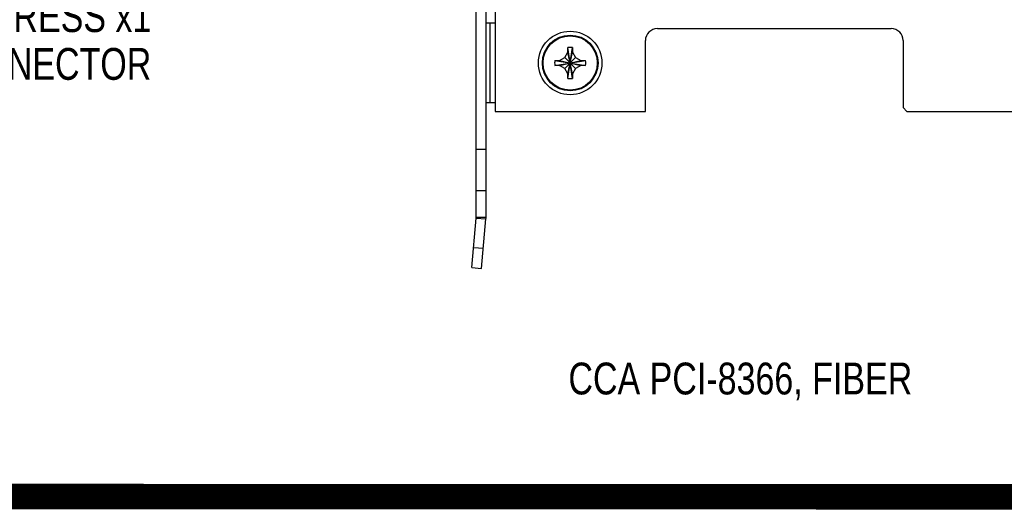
# Model space of a CAD drawing. Header units: inches. Extents: x 0 to 22, y 0 to 17.
# Tile 50 of 65: x 7.6 to 11.4, y 9.6 to 11.5. Entities that reach past the tile are written whole.
import ezdxf

# ---------------------------------------------------------------- set-up
doc = ezdxf.new("R2010")
doc.units = ezdxf.units.IN
doc.header["$LTSCALE"] = 1.21
doc.header["$MEASUREMENT"] = 0
doc.layers.get('0').update_dxf_attribs({"linetype": 'CONTINUOUS'})
doc.layers.add('COSMETIC', color=7, linetype='CONTINUOUS')
doc.layers.add('DETAIL', color=7, linetype='CONTINUOUS')
doc.styles.get("Standard").update_dxf_attribs({"font": 'txt', "width": 0.8})

msp = doc.modelspace()

# ---------------------------------------------------------------- linework, layer by layer
at = {"color": 3, "linetype": 'CONTINUOUS'}
for p, q in [((9.3589, 10.7269), (9.3589, 13.6109)), ((9.3417, 10.5288), (9.3588, 10.7239))]:
    msp.add_line(p, q, dxfattribs=at)
at = {"color": 7, "linetype": 'CONTINUOUS'}
for p, q in [((9.3979, 10.7269), (9.3979, 13.6109)), ((9.4339, 12.4657), (9.4339, 11.1429)), ((9.4339, 11.4889), (9.3979, 11.4889)), ((9.4129, 11.4889), (9.4129, 11.1769)), ((10.0719, 11.4679), (10.9919, 11.4679)), ((9.7384, 11.2721), (9.7194, 11.3938)), ((9.7194, 11.2721), (9.7384, 11.3938)), ((9.7194, 11.3932), (9.7194, 11.3938)), ((9.7194, 11.3749), (9.7194, 11.3932)), ((9.7384, 11.3938), (9.7384, 11.3932)), ((9.7384, 11.3932), (9.7384, 11.3749)), ((10.0249, 11.1429), (10.0249, 11.4209)), ((11.0389, 11.4209), (11.0389, 11.1579)), ((9.6869, 11.3424), (9.7075, 11.3543)), ((9.7075, 11.3543), (9.7194, 11.3749)), ((9.7503, 11.3115), (9.7075, 11.3543)), ((9.7075, 11.3115), (9.7503, 11.3543)), ((9.7384, 11.2909), (9.7194, 11.3749)), ((9.7194, 11.2909), (9.7384, 11.3749)), ((9.7384, 11.3749), (9.7503, 11.3543)), ((9.7503, 11.3543), (9.7709, 11.3424)), ((9.6681, 11.3424), (9.7898, 11.3234)), ((9.6681, 11.3234), (9.7898, 11.3424)), ((9.6681, 11.3424), (9.6687, 11.3424)), ((9.6687, 11.3234), (9.6681, 11.3234)), ((9.6687, 11.3424), (9.6869, 11.3424)), ((9.6869, 11.3234), (9.6687, 11.3234)), ((9.6869, 11.3424), (9.7709, 11.3234)), ((9.6869, 11.3234), (9.7709, 11.3424)), ((9.7075, 11.3115), (9.6869, 11.3234)), ((9.7194, 11.2909), (9.7075, 11.3115)), ((9.7503, 11.3115), (9.7384, 11.2909)), ((9.7709, 11.3234), (9.7503, 11.3115)), ((9.7709, 11.3424), (9.7892, 11.3424)), ((9.7892, 11.3234), (9.7709, 11.3234)), ((9.7892, 11.3424), (9.7898, 11.3424)), ((9.7898, 11.3234), (9.7892, 11.3234)), ((9.7194, 11.2727), (9.7194, 11.2909)), ((9.7194, 11.2721), (9.7194, 11.2727)), ((9.7384, 11.2909), (9.7384, 11.2727)), ((9.7384, 11.2727), (9.7384, 11.2721)), ((9.4339, 11.1769), (9.3979, 11.1769)), ((11.0539, 11.1429), (11.0389, 11.1579)), ((9.4339, 11.1429), (10.0249, 11.1429)), ((11.0539, 11.1429), (11.5954, 11.1429)), ((9.3979, 10.9929), (9.3589, 10.9929)), ((9.3979, 10.8309), (9.3589, 10.8309)), ((9.3588, 10.7239), (9.3976, 10.7205)), ((9.3589, 10.7269), (9.3979, 10.7269)), ((9.3806, 10.5254), (9.3976, 10.7205)), ((9.3487, 10.6085), (9.3875, 10.6051)), ((9.3417, 10.5288), (9.3806, 10.5254))]:
    msp.add_line(p, q, dxfattribs=at)
for radius in [0.1095, 0.1067]:
    msp.add_circle((9.7289, 11.3329), radius, dxfattribs=at)
for centre, radius, start, end in [((10.0719, 11.4209), 0.047, 90, 180), ((10.9919, 11.4209), 0.047, 0, 90), ((9.7289, 11.0902), 0.3037, 88.2119, 91.7881), ((9.9715, 11.3329), 0.3036, 178.2115, 180.0005), ((9.971, 11.3329), 0.3031, 179.998, 181.79), ((9.4869, 11.3329), 0.3031, 359.998, 1.79), ((9.4864, 11.3329), 0.3036, 358.2115, 0.0005), ((9.7289, 11.5757), 0.3037, 268.2119, 271.7881), ((9.3239, 10.7269), 0.074, 355, 360)]:
    msp.add_arc(centre, radius, start, end, dxfattribs=at)
at = {"color": 3, "linetype": 'CONTINUOUS'}
msp.add_arc((9.3239, 10.7269), 0.035, 355, 360, dxfattribs=at)
at = {"layer": 'COSMETIC', "color": 4, "linetype": 'CONTINUOUS'}
for p, q in [((9.4339, 12.4657), (9.4339, 11.1429)), ((10.0719, 11.4679), (10.9919, 11.4679)), ((10.0249, 11.1429), (10.0249, 11.4209)), ((11.0389, 11.4209), (11.0389, 11.1579)), ((11.0539, 11.1429), (11.0389, 11.1579)), ((9.4339, 11.1429), (10.0249, 11.1429)), ((11.0539, 11.1429), (11.5954, 11.1429))]:
    msp.add_line(p, q, dxfattribs=at)
msp.add_circle((9.7289, 11.3329), 0.125, dxfattribs=at)
for centre, start, end in [((10.0719, 11.4209), 90, 180), ((10.9919, 11.4209), 0, 90)]:
    msp.add_arc(centre, 0.047, start, end, dxfattribs=at)
at = {"layer": 'DETAIL', "color": 7, "linetype": 'CONTINUOUS', "const_width": 0.1}
msp.add_lwpolyline([(1.4718, 9.6316), (20.428, 9.6256)], dxfattribs=at)

# ---------------------------------------------------------------- texts
at = {"layer": 'DETAIL', "color": 2, "linetype": 'CONTINUOUS', "char_height": 0.125, "line_spacing_factor": 0.9}
for s, insert, width, attachment_point in [('MXI-EXPRESS x1\\PFIBER CONNECTOR', (8.0813, 11.5794), 1.5, 3), ('CCA PCI-8366, FIBER', (9.7221, 10.1558), 1.9, 1)]:
    msp.add_mtext(s, dxfattribs=dict(at, insert=insert, width=width, attachment_point=attachment_point))

doc.saveas('drawing.dxf')
